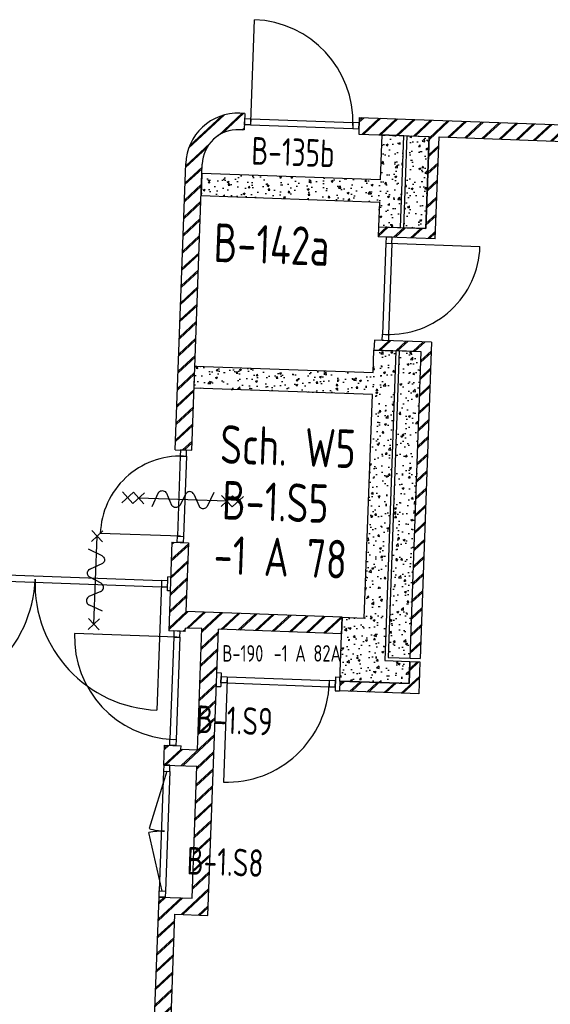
# Model space of a CAD drawing. Header units: millimetres. Extents: x 119024465 to 119292677, y 483022511 to 483148062.
# Tile 99 of 162: x 119115853 to 119120673, y 483079375 to 483088316. Entities that reach past the tile are written whole.
import ezdxf
from ezdxf.enums import TextEntityAlignment as Align

# ---------------------------------------------------------------- set-up
doc = ezdxf.new("R2010")
doc.units = ezdxf.units.MM
doc.header["$LTSCALE"] = 100
doc.layers.get('0').update_dxf_attribs({"linetype": 'CONTINUOUS'})
for name, color, linetype in [('AL22----', 2, 'CONTINUOUS'), ('AL22----_ARC', 8, 'CONTINUOUS'), ('AL28----', 4, 'CONTINUOUS'), ('AL28----_ARC', 8, 'CONTINUOUS'), ('AL32----', 6, 'CONTINUOUS'), ('BT00----_HOTELNRS', 3, 'CONTINUOUS'), ('BT00----_RUIMTENRS', 7, 'CONTINUOUS'), ('BT00----_TEKST', 1, 'CONTINUOUS')]:
    doc.layers.add(name, color=color, linetype=linetype)
doc.styles.get("Standard").update_dxf_attribs({"font": 'ISOCP.SHX'})
pattern_1 = [(47.91200747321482, (119019962.2742813, 483024813.6206701), (181.4829786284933, -22.56626980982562), [19.05, -209.55]), (352.9120074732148, (119019962.2742813, 483024813.6206701), (-28.25841556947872, 192.213838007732), [15.24, -167.64]), (98.3630074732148, (119019977.3978074, 483024811.7401567), (153.2251895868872, 169.6466752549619), [16.19, -178.09]), (44.09620747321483, (119019964.1251427, 483024864.3869415), (269.3672764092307, -51.89098330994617), [28.575, -314.325]), (94.54760747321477, (119019986.5723966, 483024860.0627209), (246.2613818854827, 238.6116259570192), [24.285, -267.135]), (349.0960074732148, (119019964.1251427, 483024864.3869415), (246.2617370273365, 238.6111746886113), [22.86, -251.46]), (18.91200747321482, (119019989.045563, 483024850.7699429), (147.7882449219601, -107.7215982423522), [19.05, -209.55]), (323.9120074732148, (119019989.045563, 483024850.7699429), (68.47175066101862, 181.813962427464), [15.24, -167.64]), (69.36340747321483, (119020001.3611778, 483024841.7931723), (216.2595933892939, 74.09278923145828), [16.19, -178.09]), (35.41200747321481, (119019962.2742813, 483024813.6206701), (6.1672544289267, 84.38636762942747), [0, -165.608, 0, -170.18, 0, -168.275]), (5.412007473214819, (119019962.2742813, 483024813.6206701), (70.42530466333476, 97.67953384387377), [0, -97.028, 0, -161.798, 0, -64.135]), (325.4120074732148, (119019905.6698887, 483024815.6843805), (135.2918473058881, -10.66508593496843), [0, -63.5, 0, -198.12, 0, -262.8899999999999]), (315.4120074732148, (119019880.286753, 483024816.6098112), (148.9572270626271, 20.01262926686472), [0, -82.54999999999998, 0, -131.572, 0, -186.69])]
pattern_2 = [(42.91200747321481, (119019962.2742813, 483024813.6206701), (-74.89618102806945, 80.56402464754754), []), (42.91200747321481, (119019962.8207955, 483024828.6107109), (-74.89618102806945, 80.56402464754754), [])]

# ---------------------------------------------------------------- blocks, each defined once
blk = doc.blocks.new('114-31b')
at = {"color": 0, "linetype": 'Continuous'}
for p, q in [((-49.99999994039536, 449.9999999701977), (50.00000011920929, 349.9999999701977)), ((50.00000005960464, 449.9999999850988), (-49.99999994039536, 349.9999999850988)), ((0, 399.9999999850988), (5.960464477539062e-08, -400)), ((-75.22076380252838, 278.9749930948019), (52.90113949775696, 224.7435648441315)), ((-53.78419476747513, 99.46940438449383), (53.34266716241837, 150.804756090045)), ((-53.34266716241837, 25.53059560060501), (53.34266716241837, -25.53059561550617)), ((-53.34266716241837, -150.2564351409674), (52.9011395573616, -99.46940438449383)), ((-53.78419476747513, -224.1952439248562), (74.77923619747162, -278.9116318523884)), ((-49.99999988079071, -349.9999998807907), (50.00000017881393, -449.9999998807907)), ((50.00000011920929, -349.9999998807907), (-49.99999988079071, -449.9999998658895))]:
    blk.add_line(p, q, dxfattribs=at)
for points in [[(74.77923613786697, 187.6370802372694, 0.1085803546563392), (71.06170707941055, 204.554047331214, 0.1021137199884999), (60.13457524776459, 219.3489430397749, 0.04519307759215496), (52.90113949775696, 224.7435648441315, 0.02457701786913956)], [(53.34266716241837, 150.804756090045, 0.04259042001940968), (60.13457524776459, 155.9252174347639, 0.1021137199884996), (71.06170707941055, 170.7201131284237, 0.1085803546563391), (74.77923613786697, 187.6370802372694, 0.1085803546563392)], [(-53.78419476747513, 99.46940438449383, 0.04259042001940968), (-60.57610285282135, 94.34894302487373, 0.1021137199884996), (-71.50323468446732, 79.55404733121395, 0.1085803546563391), (-75.22076380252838, 62.6370802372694, 0.1085803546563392)], [(-75.22076380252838, 62.6370802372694, 0.1085803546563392), (-71.50323474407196, 45.72011312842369, 0.1021137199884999), (-60.57610285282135, 30.92521743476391, 0.04519307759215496), (-53.34266716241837, 25.53059560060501, 0.02457701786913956)], [(74.77923619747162, -62.3629197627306, -0.1085803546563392), (71.0617071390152, -79.27988687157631, -0.1021137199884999), (60.13457524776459, -94.07478255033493, -0.04519307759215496), (52.9011395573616, -99.46940438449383, -0.02457701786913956)], [(53.34266716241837, -25.53059561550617, -0.04259042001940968), (60.13457524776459, -30.65105697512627, -0.1021137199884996), (71.06170707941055, -45.44595265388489, -0.1085803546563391), (74.77923619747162, -62.3629197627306, -0.1085803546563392)], [(-75.22076380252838, -187.3629197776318, -0.1085803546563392), (-71.50323468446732, -170.4459526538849, -0.1021137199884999), (-60.57610285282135, -155.6510569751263, -0.04519307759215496), (-53.34266716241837, -150.2564351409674, -0.02457701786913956)], [(-53.78419476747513, -224.1952439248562, -0.04259042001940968), (-60.57610285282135, -219.0747825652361, -0.1021137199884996), (-71.50323474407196, -204.2798868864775, -0.1085803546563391), (-75.22076380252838, -187.3629197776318, -0.1085803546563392)]]:
    blk.add_lwpolyline(points, format="xyb", dxfattribs=at)
blk = doc.blocks.new('114-31d')
at = {"color": 0, "linetype": 'Continuous'}
for p, q in [((-49.99999994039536, 550.0000000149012), (50.00000011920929, 450.0000000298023)), ((50.00000005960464, 550.0000000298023), (-49.99999988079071, 450.0000000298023)), ((-49.99999988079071, 450), (50.00000017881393, 350)), ((50.00000017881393, 450.0000000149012), (-49.99999988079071, 350)), ((5.960464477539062e-08, 400.0000000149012), (5.960464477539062e-08, -399.9999999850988)), ((-75.22076374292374, 278.9749931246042), (52.90113961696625, 224.7435648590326)), ((-53.78419476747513, 99.46940441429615), (53.34266722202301, 150.8047561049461)), ((-53.34266710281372, 25.53059563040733), (53.34266722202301, -25.53059560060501)), ((-53.34266710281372, -150.2564351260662), (52.90113961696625, -99.4694043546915)), ((-53.78419470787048, -224.195243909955), (74.77923625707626, -278.9116318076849)), ((-49.99999988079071, -349.9999998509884), (50.00000023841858, -449.9999998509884)), ((50.00000023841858, -349.9999998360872), (-49.99999982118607, -449.9999998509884)), ((-49.99999988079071, -449.9999998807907), (50.00000017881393, -549.9999998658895)), ((50.00000023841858, -449.9999998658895), (-49.99999976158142, -549.9999998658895))]:
    blk.add_line(p, q, dxfattribs=at)
for points in [[(74.77923625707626, 187.6370802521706, 0.1085803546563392), (71.0617071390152, 204.5540473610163, 0.1021137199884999), (60.13457530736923, 219.3489430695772, 0.04519307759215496), (52.90113961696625, 224.7435648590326, 0.02457701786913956)], [(53.34266722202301, 150.8047561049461, 0.04259042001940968), (60.13457530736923, 155.9252174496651, 0.1021137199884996), (71.0617071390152, 170.7201131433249, 0.1085803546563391), (74.77923625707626, 187.6370802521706, 0.1085803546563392)], [(-53.78419476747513, 99.46940441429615, 0.04259042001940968), (-60.57610279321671, 94.34894305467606, 0.1021137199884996), (-71.50323468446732, 79.55404734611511, 0.1085803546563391), (-75.22076374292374, 62.63708026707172, 0.1085803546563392)], [(-75.22076374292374, 62.63708026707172, 0.1085803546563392), (-71.50323468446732, 45.72011315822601, 0.1021137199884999), (-60.57610279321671, 30.92521744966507, 0.04519307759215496), (-53.34266710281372, 25.53059563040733, 0.02457701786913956)], [(74.77923625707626, -62.36291974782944, -0.1085803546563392), (71.06170719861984, -79.27988685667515, -0.1021137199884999), (60.13457530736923, -94.07478253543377, -0.04519307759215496), (52.90113961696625, -99.4694043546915, -0.02457701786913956)], [(53.34266722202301, -25.53059560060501, -0.04259042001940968), (60.13457530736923, -30.65105694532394, -0.1021137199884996), (71.0617071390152, -45.44595263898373, -0.1085803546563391), (74.77923625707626, -62.36291974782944, -0.1085803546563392)], [(-75.22076374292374, -187.3629197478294, -0.1085803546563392), (-71.50323462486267, -170.4459526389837, -0.1021137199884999), (-60.57610285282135, -155.6510569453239, -0.04519307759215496), (-53.34266710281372, -150.2564351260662, -0.02457701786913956)], [(-53.78419470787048, -224.195243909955, -0.04259042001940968), (-60.57610279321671, -219.0747825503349, -0.1021137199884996), (-71.50323462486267, -204.279886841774, -0.1085803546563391), (-75.22076374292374, -187.3629197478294, -0.1085803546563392)]]:
    blk.add_lwpolyline(points, format="xyb", dxfattribs=at)

msp = doc.modelspace()

# ---------------------------------------------------------------- hatches: boundary and pattern name
at = {"layer": 'AL22----_ARC'}
h = msp.add_hatch(dxfattribs=at)
h.set_pattern_fill('SCHOON', color=256, scale=2, angle=-2.087992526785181, style=0, pattern_type=2)
h.set_pattern_definition(pattern_2)
edge = h.paths.add_edge_path()
edge.add_line((119117898.7012079, 483087465.4208605), (119117893.2360661, 483087315.5204528))
edge.add_line((119117893.2360661, 483087315.5204529), (119117848.2659438, 483087317.1599954))
edge.add_arc((119117836.4248032, 483086992.3757787), 325, 87.91200747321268, 177.9120074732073)
edge.add_line((119117511.6405865, 483087004.2169193), (119117416.9114619, 483084405.943186))
edge.add_line((119117416.9114619, 483084405.943186), (119117267.0110542, 483084411.4083279))
edge.add_line((119117267.0110542, 483084411.4083278), (119117361.7401789, 483087009.6820611))
edge.add_arc((119117836.4248032, 483086992.3757787), 475, 87.91200747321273, 177.9120074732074, ccw=False)
edge.add_line((119117853.7310856, 483087467.060403), (119117898.7012079, 483087465.4208605))
h = msp.add_hatch(dxfattribs=at)
h.set_pattern_fill('SCHOON', color=256, scale=2, angle=-2.087992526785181, style=0, pattern_type=2)
h.set_pattern_definition(pattern_2)
h.paths.add_polyline_path([(119118938.0107012, 483087427.5292107), (119118932.5455594, 483087277.628803), (119119572.1206322, 483087254.3108646), (119119541.6858718, 483086419.5323451), (119119111.9713698, 483086435.1990849), (119119108.6922847, 483086345.2588403), (119119628.3470314, 483086326.3130154), (119119662.0608768, 483087251.0317795), (119122420.2283783, 483087150.4731702), (119122258.095838, 483082703.4277422), (119120819.0519242, 483082755.8931035), (119120808.4859834, 483082466.0856487), (119120898.426228, 483082462.8065636), (119120905.7130837, 483082662.6737739), (119122354.7503581, 483082609.8440697), (119122365.6806417, 483082909.6448851), (119122415.6474442, 483082907.8231711), (119122441.3336107, 483083612.3550873), (119123395.6995397, 483083577.5603511), (119123395.3351969, 483083567.5669907), (119123485.2754415, 483083564.2879055), (119123490.1940691, 483083699.1982725), (119123400.2538245, 483083702.4773576), (119123398.9786247, 483083667.5005957), (119122444.6126958, 483083702.295332), (119122477.7678894, 483084611.6911386), (119123432.1338184, 483084576.8964024), (119123430.8586186, 483084541.9196406), (119123520.7988632, 483084538.6405555), (119123526.6283478, 483084698.5343237), (119123436.6881032, 483084701.8134087), (119123435.4129034, 483084666.836647), (119122481.0469745, 483084701.6313831), (119122514.2021681, 483085611.0271899), (119123468.5680971, 483085576.2324536), (119123467.2928973, 483085541.2556918), (119123557.2331419, 483085537.9766067), (119123561.7874268, 483085662.8936132), (119122517.4812532, 483085700.9674344), (119122570.128786, 483087145.0080284), (119123739.3519659, 483087102.3799224), (119123744.8171077, 483087252.2803301)])
h = msp.add_hatch(dxfattribs=at)
h.set_pattern_fill('SCHOON', color=256, scale=2, angle=-2.087992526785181, style=0, pattern_type=2)
h.set_pattern_definition(pattern_2)
h.paths.add_polyline_path([(119119594.0988094, 483085386.9371272), (119119074.4440627, 483085405.8829522), (119119071.1649776, 483085315.9427075), (119119500.8794797, 483085300.2759677), (119119399.4221511, 483082517.4579816), (119119489.3623957, 483082514.1788965)])
h = msp.add_hatch(dxfattribs=at)
h.set_pattern_fill('SCHOON', color=256, scale=2, angle=-2.087992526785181, style=0, pattern_type=2)
h.set_pattern_definition(pattern_2)
h.paths.add_polyline_path([(119117236.4062601, 483083571.9660448), (119117386.3066678, 483083566.500903), (119117363.5352436, 483082941.915871), (119118782.5924364, 483082890.1791952), (119118777.1272946, 483082740.2787875), (119117657.8709172, 483082781.0851796), (119117563.1417925, 483080182.8114464), (119117263.3409771, 483080193.74173), (119117171.8909376, 483077685.4082414), (119117021.9905299, 483077690.8733832), (119117118.9057113, 483080349.1072795), (119117418.7065266, 483080338.1769959), (119117462.4276611, 483081537.3802574), (119117162.6268457, 483081548.310541), (119117169.1850159, 483081728.1910303), (119117319.0854236, 483081722.7258884), (119117317.9923952, 483081692.7458069), (119117467.8928029, 483081687.280665), (119117507.9705095, 483082786.5503214), (119117358.0701018, 483082792.0154633), (119117356.9770734, 483082762.0353817), (119117207.0766657, 483082767.5005236)])
h = msp.add_hatch(dxfattribs=at)
h.set_pattern_fill('SCHOON', color=256, scale=2, angle=-2.087992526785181, style=0, pattern_type=2)
h.set_pattern_definition(pattern_2)
h.paths.add_polyline_path([(119119488.2693674, 483082484.198815), (119119477.7125452, 483082194.6414713), (119118758.1905883, 483082220.8741519), (119118761.4605547, 483082310.5642855), (119119391.042267, 483082287.6106899), (119119398.3291228, 483082487.4779001)])
at = {"layer": 'AL28----_ARC'}
h = msp.add_hatch(dxfattribs=at)
h.set_pattern_fill('AR-CONC', color=256, angle=-2.087992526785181, style=0)
h.set_pattern_definition(pattern_1)
h.paths.add_polyline_path([(119119142.4061301, 483087269.9776044), (119119127.4680759, 483086860.2498235), (119117508.5436729, 483086919.2733549), (119117501.2568171, 483086719.4061447), (119119120.1812201, 483086660.3826132), (119119111.9713698, 483086435.1990849), (119119311.83858, 483086427.9122292), (119119342.2733404, 483087262.6907487)])
h = msp.add_hatch(dxfattribs=at)
h.set_pattern_fill('AR-CONC', color=256, angle=-2.087992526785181, style=0)
h.set_pattern_definition(pattern_1)
h.paths.add_polyline_path([(119119572.1206322, 483087254.3108646), (119119541.6858718, 483086419.5323451), (119119341.8186616, 483086426.8192009), (119119372.2534219, 483087261.5977203)])
h = msp.add_hatch(dxfattribs=at)
h.set_pattern_fill('AR-CONC', color=256, angle=-2.087992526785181, style=0)
h.set_pattern_definition(pattern_1)
h.paths.add_polyline_path([(119118782.5924364, 483082890.1791952), (119118982.4596466, 483082882.8923395), (119119056.4212324, 483084911.5445235), (119117437.4968294, 483084970.568055), (119117444.7836851, 483085170.4352652), (119119063.7080881, 483085111.4117337), (119119071.1649776, 483085315.9427075), (119119271.0321879, 483085308.6558518), (119119168.481831, 483082495.8577842), (119119398.3291228, 483082487.4779001), (119119391.042267, 483082287.6106899), (119118761.4605547, 483082310.5642855)])
h = msp.add_hatch(dxfattribs=at)
h.set_pattern_fill('AR-CONC', color=256, angle=-2.087992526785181, style=0)
h.set_pattern_definition(pattern_1)
h.paths.add_polyline_path([(119119199.5549409, 483082524.7448374), (119119399.4221511, 483082517.4579816), (119119500.8794797, 483085300.2759677), (119119301.0122694, 483085307.5628234)])

# ---------------------------------------------------------------- linework, layer by layer
at = {"layer": 'AL22----'}
for p, q in [((119117898.7012079, 483087465.4208605), (119117853.7310856, 483087467.060403)), ((119117898.7012079, 483087465.4208605), (119117893.2360661, 483087315.5204529)), ((119118938.0107012, 483087427.5292107), (119118932.5455594, 483087277.628803)), ((119118938.0107012, 483087427.5292107), (119123744.8171077, 483087252.2803301)), ((119117893.2360661, 483087315.5204529), (119117848.2659438, 483087317.1599954)), ((119118932.5455594, 483087277.628803), (119119572.1206322, 483087254.3108646)), ((119119541.6858718, 483086419.5323451), (119119572.1206322, 483087254.3108646)), ((119119628.3470314, 483086326.3130154), (119119662.0608768, 483087251.0317795)), ((119119662.0608768, 483087251.0317795), (119122420.2283783, 483087150.4731702)), ((119117267.0110542, 483084411.4083278), (119117361.7401789, 483087009.6820611)), ((119117416.9114619, 483084405.943186), (119117511.6405865, 483087004.2169193)), ((119119111.9713698, 483086435.1990849), (119119108.6922847, 483086345.2588403)), ((119119111.9713698, 483086435.1990849), (119119541.6858718, 483086419.5323451)), ((119119628.3470314, 483086326.3130154), (119119108.6922847, 483086345.2588403)), ((119119074.4440627, 483085405.8829522), (119119071.1649776, 483085315.9427075)), ((119119594.0988094, 483085386.9371272), (119119074.4440627, 483085405.8829522)), ((119119594.0988094, 483085386.9371272), (119119489.3623957, 483082514.1788965)), ((119119500.8794797, 483085300.2759677), (119119071.1649776, 483085315.9427075)), ((119119399.4221511, 483082517.4579816), (119119500.8794797, 483085300.2759677)), ((119117267.0110542, 483084411.4083278), (119117416.9114619, 483084405.943186)), ((119117236.4062601, 483083571.9660448), (119117207.0766657, 483082767.5005236)), ((119117236.4062601, 483083571.9660448), (119117386.3066678, 483083566.500903)), ((119117386.3066678, 483083566.500903), (119117363.5352436, 483082941.915871)), ((119117195.2824734, 483083130.1710311), (119117199.8731925, 483083256.0873736)), ((119117224.8565937, 483083255.1765166), (119117199.8731925, 483083256.0873736)), ((119117220.2658746, 483083129.2601741), (119117195.2824734, 483083130.1710311)), ((119118782.5924364, 483082890.1791952), (119117363.5352436, 483082941.915871)), ((119118782.5924364, 483082890.1791952), (119118777.1272946, 483082740.2787875)), ((119117356.9770734, 483082762.0353817), (119117207.0766657, 483082767.5005236)), ((119117356.9770734, 483082762.0353817), (119117358.0701018, 483082792.0154633)), ((119117507.9705095, 483082786.5503214), (119117358.0701018, 483082792.0154633)), ((119117467.8928029, 483081687.280665), (119117507.9705095, 483082786.5503214)), ((119117563.1417925, 483080182.8114464), (119117657.8709172, 483082781.0851796)), ((119118777.1272946, 483082740.2787875), (119117657.8709172, 483082781.0851796)), ((119119399.4221511, 483082517.4579816), (119119489.3623957, 483082514.1788965)), ((119119391.042267, 483082287.6106899), (119119398.3291228, 483082487.4779001)), ((119119398.3291228, 483082487.4779001), (119119488.2693674, 483082484.198815)), ((119119488.2693674, 483082484.198815), (119119477.7125452, 483082194.6414713)), ((119117643.52493, 483082387.5968866), (119117683.4983721, 483082386.1395154)), ((119117683.4983721, 483082386.1395154), (119117678.907653, 483082260.223173)), ((119118722.8078654, 483082348.2478656), (119118718.2171462, 483082222.3315231)), ((119118722.8078654, 483082348.2478656), (119118762.7813074, 483082346.7904944)), ((119117638.9342109, 483082261.6805441), (119117678.907653, 483082260.223173)), ((119118761.4605547, 483082310.5642855), (119118758.1905883, 483082220.8741519)), ((119118761.4605547, 483082310.5642855), (119119391.042267, 483082287.6106899)), ((119118718.2171462, 483082222.3315231), (119118758.1905883, 483082220.8741519)), ((119119477.7125452, 483082194.6414713), (119118758.1905883, 483082220.8741519)), ((119117162.6268457, 483081548.310541), (119117169.1850159, 483081728.1910303)), ((119117169.1850159, 483081728.1910303), (119117319.0854236, 483081722.7258884)), ((119117317.9923952, 483081692.7458069), (119117319.0854236, 483081722.7258884)), ((119117317.9923952, 483081692.7458069), (119117467.8928029, 483081687.280665)), ((119117162.6268457, 483081548.310541), (119117462.4276611, 483081537.3802574)), ((119117418.7065266, 483080338.1769959), (119117462.4276611, 483081537.3802574)), ((119117021.9905299, 483077690.8733832), (119117118.9057113, 483080349.1072795)), ((119117118.9057113, 483080349.1072795), (119117418.7065266, 483080338.1769959)), ((119117171.8909376, 483077685.4082414), (119117263.3409771, 483080193.74173)), ((119117263.3409771, 483080193.74173), (119117563.1417925, 483080182.8114464))]:
    msp.add_line(p, q, dxfattribs=at)
for radius in [475, 325]:
    msp.add_arc((119117836.4248032, 483086992.3757787), radius, 87.91200747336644, 177.9120074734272, dxfattribs=at)
at = {"layer": 'AL28----'}
for points in [[(119119142.4061301, 483087269.9776044), (119119127.4680759, 483086860.2498235), (119117508.5436729, 483086919.2733549), (119117501.2568171, 483086719.4061447), (119119120.1812201, 483086660.3826132), (119119111.9713698, 483086435.1990849), (119119311.83858, 483086427.9122292), (119119342.2733404, 483087262.6907487)], [(119119572.1206322, 483087254.3108646), (119119541.6858718, 483086419.5323451), (119119341.8186616, 483086426.8192009), (119119372.2534219, 483087261.5977203)], [(119118782.5924364, 483082890.1791952), (119118982.4596466, 483082882.8923395), (119119056.4212324, 483084911.5445235), (119117437.4968294, 483084970.568055), (119117444.7836851, 483085170.4352652), (119119063.7080881, 483085111.4117337), (119119071.1649776, 483085315.9427075), (119119271.0321879, 483085308.6558518), (119119168.481831, 483082495.8577842), (119119398.3291228, 483082487.4779001), (119119391.042267, 483082287.6106899), (119118761.4605547, 483082310.5642855)], [(119119199.5549409, 483082524.7448374), (119119399.4221511, 483082517.4579816), (119119500.8794797, 483085300.2759677), (119119301.0122694, 483085307.5628234)]]:
    msp.add_lwpolyline(points, close=True, dxfattribs=at)
at = {"layer": 'AL32----'}
for p, q in [((119117951.9314559, 483087388.430337), (119117985.7424665, 483088315.8141927)), ((119117894.9484772, 483087362.4892472), (119117896.9887968, 483087418.4520661)), ((119117896.9887968, 483087418.4520661), (119117952.9516157, 483087416.4117465)), ((119117952.9516157, 483087416.4117465), (119117950.9112961, 483087360.4489276)), ((119117952.9516157, 483087416.4117465), (119118880.3354712, 483087382.6007358)), ((119117950.9112961, 483087360.4489276), (119117894.9484772, 483087362.4892472)), ((119117950.9112961, 483087360.4489276), (119118878.2951516, 483087326.637917)), ((119118880.3354712, 483087382.6007358), (119118878.2951516, 483087326.637917)), ((119118878.2951516, 483087326.637917), (119118934.2579705, 483087324.5975974)), ((119118936.2982901, 483087380.5604162), (119118880.3354712, 483087382.6007358)), ((119118934.2579705, 483087324.5975974), (119118936.2982901, 483087380.5604162)), ((119119180.6444804, 483086342.6355722), (119119178.6041608, 483086286.6727534)), ((119119236.6072993, 483086340.5952526), (119119180.6444804, 483086342.6355722)), ((119119178.6041608, 483086286.6727534), (119119148.436578, 483085459.2225029)), ((119119178.6041608, 483086286.6727534), (119119234.5669797, 483086284.6324337)), ((119119234.5669797, 483086284.6324337), (119119204.3993969, 483085457.1821833)), ((119119206.5855702, 483086285.6525936), (119120034.0358207, 483086255.4850107)), ((119119234.5669797, 483086284.6324337), (119119236.6072993, 483086340.5952526)), ((119119146.3962584, 483085403.2596841), (119119148.436578, 483085459.2225029)), ((119119148.436578, 483085459.2225029), (119119204.3993969, 483085457.1821833)), ((119119204.3993969, 483085457.1821833), (119119202.3590773, 483085401.2193644)), ((119119202.3590773, 483085401.2193644), (119119146.3962584, 483085403.2596841)), ((119117313.9798486, 483084409.6959167), (119117311.939529, 483084353.7330979)), ((119117369.9426675, 483084407.6555971), (119117313.9798486, 483084409.6959167)), ((119117367.9023479, 483084351.6927782), (119117369.9426675, 483084407.6555971)), ((119117311.939529, 483084353.7330979), (119117285.4153741, 483083626.2164525)), ((119117311.939529, 483084353.7330979), (119117367.9023479, 483084351.6927782)), ((119117367.9023479, 483084351.6927782), (119117341.378193, 483083624.1761329)), ((119117313.3967835, 483083625.1962927), (119116585.8801382, 483083651.7204476)), ((119117283.3750545, 483083570.2536336), (119117285.4153741, 483083626.2164525)), ((119117339.3378734, 483083568.213314), (119117283.3750545, 483083570.2536336)), ((119117285.4153741, 483083626.2164525), (119117341.378193, 483083624.1761329)), ((119117341.378193, 483083624.1761329), (119117339.3378734, 483083568.213314)), ((119114846.160928, 483083306.8769038), (119117142.6351738, 483083223.1509313)), ((119114844.1206084, 483083250.9140849), (119117140.5948542, 483083167.1881124)), ((119117142.6351738, 483083223.1509313), (119117140.5948542, 483083167.1881124)), ((119117198.5979927, 483083221.1106117), (119117142.6351738, 483083223.1509313)), ((119117196.5576731, 483083165.1477928), (119117198.5979927, 483083221.1106117)), ((119117141.615014, 483083195.1695219), (119117099.7520278, 483082046.932399)), ((119117140.5948542, 483083167.1881124), (119117196.5576731, 483083165.1477928)), ((119117254.0454601, 483082765.7881125), (119117252.0051405, 483082709.8252935)), ((119117310.008279, 483082763.7477928), (119117254.0454601, 483082765.7881125)), ((119117279.98655, 483082708.8051338), (119116352.6026944, 483082742.6161444)), ((119117252.0051405, 483082709.8252935), (119117218.1941299, 483081782.441438)), ((119117252.0051405, 483082709.8252935), (119117307.9679594, 483082707.7849739)), ((119117307.9679594, 483082707.7849739), (119117274.1569488, 483081780.4011184)), ((119117307.9679594, 483082707.7849739), (119117310.008279, 483082763.7477928)), ((119117680.1828527, 483082295.1999348), (119117682.2231723, 483082351.1627536)), ((119117682.2231723, 483082351.1627536), (119117738.1859912, 483082349.122434)), ((119117737.1658314, 483082321.1410245), (119117703.3548207, 483081393.757169)), ((119117738.1859912, 483082349.122434), (119117736.1456716, 483082293.1596152)), ((119117738.1859912, 483082349.122434), (119118665.5698467, 483082315.3114234)), ((119117736.1456716, 483082293.1596152), (119117680.1828527, 483082295.1999348)), ((119117736.1456716, 483082293.1596152), (119118663.5295271, 483082259.3486045)), ((119118665.5698467, 483082315.3114234), (119118663.5295271, 483082259.3486045)), ((119118663.5295271, 483082259.3486045), (119118719.492346, 483082257.3082849)), ((119118721.5326656, 483082313.2711038), (119118665.5698467, 483082315.3114234)), ((119118719.492346, 483082257.3082849), (119118721.5326656, 483082313.2711038)), ((119117216.1538103, 483081726.4786192), (119117218.1941299, 483081782.441438)), ((119117218.1941299, 483081782.441438), (119117274.1569488, 483081780.4011184)), ((119117272.1166292, 483081724.4382995), (119117216.1538103, 483081726.4786192)), ((119117274.1569488, 483081780.4011184), (119117272.1166292, 483081724.4382995)), ((119117162.6268457, 483081548.310541), (119117160.5865261, 483081492.3477222)), ((119117218.5896646, 483081546.2702214), (119117162.6268457, 483081548.310541)), ((119117216.549345, 483081490.3074026), (119117218.5896646, 483081546.2702214)), ((119117188.5679355, 483081491.3275623), (119117028.7189683, 483080971.3426513)), ((119117160.5865261, 483081492.3477222), (119117120.9460309, 483080405.0700983)), ((119117160.5865261, 483081492.3477222), (119117216.549345, 483081490.3074026)), ((119117216.549345, 483081490.3074026), (119117176.9088497, 483080403.0297788)), ((119117148.9274403, 483080404.0499386), (119117027.3682512, 483080934.2945647)), ((119117118.9057113, 483080349.1072795), (119117120.9460309, 483080405.0700983)), ((119117120.9460309, 483080405.0700983), (119117176.9088497, 483080403.0297788)), ((119117176.9088497, 483080403.0297788), (119117174.8685301, 483080347.0669599)), ((119117174.8685301, 483080347.0669599), (119117118.9057113, 483080349.1072795))]:
    msp.add_line(p, q, dxfattribs=at)
for centre, radius, start, end in [((119117951.9314559, 483087388.430337), 927.9999999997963, 357.912007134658, 87.91200707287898), ((119119206.5855702, 483086285.6525936), 828, 267.912007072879, 357.912007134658), ((119117313.3967835, 483083625.1962927), 728.0000000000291, 87.91200707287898, 177.912007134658), ((119114845.1407682, 483083278.8954943), 1149.000000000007, 267.912007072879, 357.912007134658), ((119117141.615014, 483083195.1695219), 1149.000000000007, 177.912007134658, 267.912007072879), ((119117279.98655, 483082708.8051338), 928.0000000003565, 177.912007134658, 267.912007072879), ((119117737.1658314, 483082321.1410245), 928.0000000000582, 267.912007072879, 357.912007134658), ((119117148.9274403, 483080404.0499386), 543.9999999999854, 87.91200707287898, 102.9120081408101), ((119117188.5679355, 483081491.3275623), 543.9999999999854, 252.912007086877, 267.912007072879)]:
    msp.add_arc(centre, radius, start, end, dxfattribs=at)

# ---------------------------------------------------------------- block references
for name, p, rotation in [('114-31d', (119117333.9324569, 483083957.8769122), 267.9120074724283), ('114-31b', (119116541.5959563, 483083226.2547475), 177.9120074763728)]:
    msp.add_blockref(name, p, dxfattribs=dict(at, rotation=rotation))

# ---------------------------------------------------------------- texts
at = {"layer": 'BT00----_HOTELNRS', "width": 0.8}
msp.add_text('-1 A 78', height=349.9999999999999, rotation=357.9091074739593, dxfattribs=at).set_placement((119118214.9448389, 483083260.9383477), align=Align.CENTER)
msp.add_text('-1 A 82A', height=150, rotation=359.9984939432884, dxfattribs=at).set_placement((119118159.9074544, 483082486.8555896))
at = {"layer": 'BT00----_RUIMTENRS', "width": 0.8}
for s, height, rotation, p in [('B-135b', 250, 357.9091074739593, (119117954.6914877, 483087001.800905)), ('B-142a', 349.9999999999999, 357.9091074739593, (119117611.3182273, 483086117.5708686)), ('B-1.S5', 349.9999999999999, 357.9091074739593, (119117686.9958186, 483083779.7333944)), ('B-190', 150, 359.9984939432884, (119117693.8103347, 483082486.8555895)), ('B-1.S9', 250, 357.9091074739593, (119117454.3752185, 483081840.612624)), ('B-1.S8', 250, 357.9091074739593, (119117367.6056791, 483080555.9001409))]:
    msp.add_text(s, height=height, rotation=rotation, dxfattribs=at).set_placement(p)
at = {"layer": 'BT00----_TEKST', "width": 0.8}
msp.add_text('Sch. W5', height=349.9999999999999, rotation=357.9091074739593, dxfattribs=at).set_placement((119117669.9248011, 483084286.873407))

doc.saveas('drawing.dxf')
